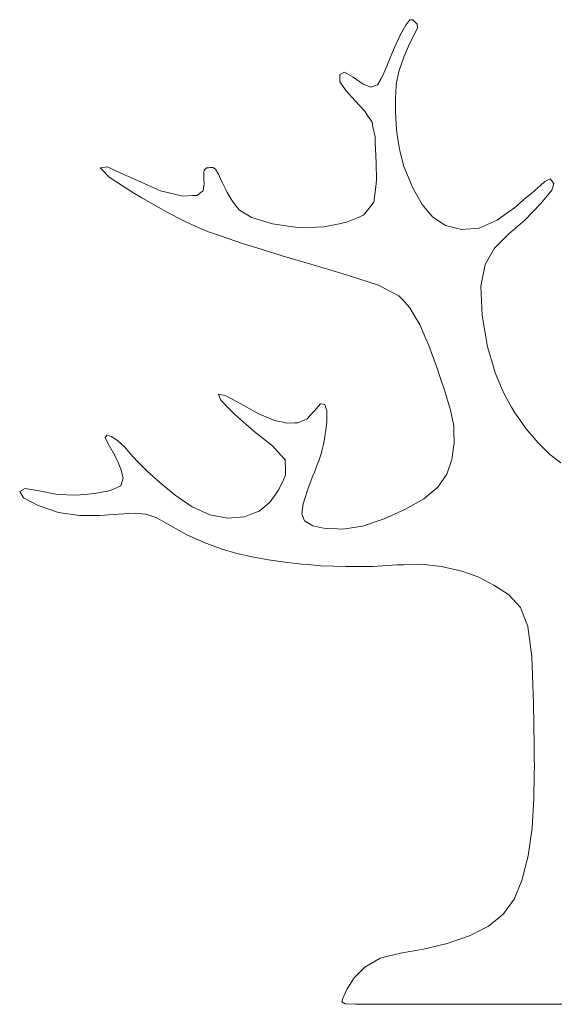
# Model space of a CAD drawing. Header units: millimetres. Extents: x -428 to -256, y 147 to 288.
# Tile 1 of 4: x -428 to -352, y 147 to 288. Entities that reach past the tile are written whole.
import ezdxf

# ---------------------------------------------------------------- set-up
doc = ezdxf.new("R2010")
doc.units = ezdxf.units.MM
doc.header["$MEASUREMENT"] = 0

msp = doc.modelspace()

# ---------------------------------------------------------------- linework, layer by layer
at = {"lineweight": 9}
for points in [[(-372.4014, 287.5076), (-372.4014, 287.5076), (-371.9844, 287.5266), (-371.9844, 287.5266)], [(-371.9844, 287.5266), (-371.9844, 287.5266), (-371.6674, 287.1936), (-371.6674, 287.1936)], [(-373.7354, 285.4036), (-373.7354, 285.4036), (-372.9934, 286.7625), (-372.9934, 286.7625)], [(-372.9934, 286.7625), (-372.9934, 286.7625), (-372.4014, 287.5076), (-372.4014, 287.5076)], [(-371.3224, 286.3766), (-371.3224, 286.3766), (-371.7424, 285.4486), (-371.7424, 285.4486)], [(-371.6674, 287.1936), (-371.6674, 287.1936), (-371.3724, 286.8845), (-371.3724, 286.8845)], [(-371.3724, 286.8845), (-371.3724, 286.8845), (-371.3224, 286.3766), (-371.3224, 286.3766)], [(-374.6033, 283.5426), (-374.6033, 283.5426), (-373.7354, 285.4036), (-373.7354, 285.4036)], [(-371.7424, 285.4486), (-371.7424, 285.4486), (-372.4534, 284.0516), (-372.4534, 284.0516)], [(-375.4813, 281.4906), (-375.4813, 281.4906), (-374.6033, 283.5426), (-374.6033, 283.5426)], [(-372.4534, 284.0516), (-372.4534, 284.0516), (-373.2774, 282.1405), (-373.2774, 282.1405)], [(-373.2774, 282.1405), (-373.2774, 282.1405), (-373.9864, 280.0886), (-373.9864, 280.0886)], [(-376.2544, 279.5566), (-376.2544, 279.5566), (-375.7244, 280.8826), (-375.7244, 280.8826)], [(-375.7244, 280.8826), (-375.7244, 280.8826), (-375.4813, 281.4906), (-375.4813, 281.4906)], [(-382.4404, 279.6826), (-382.4404, 279.6826), (-381.7624, 280.0346), (-381.7624, 280.0346)], [(-382.4113, 278.6506), (-382.4113, 278.6506), (-382.4404, 279.6826), (-382.4404, 279.6826)], [(-381.7624, 280.0346), (-381.7624, 280.0346), (-380.5094, 279.2956), (-380.5094, 279.2956)], [(-380.5094, 279.2956), (-380.5094, 279.2956), (-379.1044, 278.2906), (-379.1044, 278.2906)], [(-377.0444, 278.1916), (-377.0444, 278.1916), (-376.5034, 279.1276), (-376.5034, 279.1276)], [(-376.5034, 279.1276), (-376.5034, 279.1276), (-376.2544, 279.5566), (-376.2544, 279.5566)], [(-373.9864, 280.0886), (-373.9864, 280.0886), (-374.3484, 278.2726), (-374.3484, 278.2726)], [(-381.5484, 277.3516), (-381.5484, 277.3516), (-382.4113, 278.6506), (-382.4113, 278.6506)], [(-379.1044, 278.2906), (-379.1044, 278.2906), (-377.9714, 277.8466), (-377.9714, 277.8466)], [(-377.9714, 277.8466), (-377.9714, 277.8466), (-377.0444, 278.1916), (-377.0444, 278.1916)], [(-374.3484, 278.2726), (-374.3484, 278.2726), (-374.4354, 277.0016), (-374.4354, 277.0016)], [(-380.2414, 275.9216), (-380.2414, 275.9216), (-381.5484, 277.3516), (-381.5484, 277.3516)], [(-374.4753, 276.4176), (-374.4753, 276.4176), (-374.4774, 274.9326), (-374.4774, 274.9326)], [(-374.4354, 277.0016), (-374.4354, 277.0016), (-374.4753, 276.4176), (-374.4753, 276.4176)], [(-378.8824, 274.4936), (-378.8824, 274.4936), (-380.2414, 275.9216), (-380.2414, 275.9216)], [(-374.4774, 274.9326), (-374.4774, 274.9326), (-374.4783, 274.2516), (-374.4783, 274.2516)], [(-378.5474, 273.9766), (-378.5474, 273.9766), (-378.8824, 274.4936), (-378.8824, 274.4936)], [(-377.8174, 272.8496), (-377.8174, 272.8496), (-378.5474, 273.9766), (-378.5474, 273.9766)], [(-374.4783, 274.2516), (-374.4783, 274.2516), (-374.4274, 273.4926), (-374.4274, 273.4926)], [(-374.4274, 273.4926), (-374.4274, 273.4926), (-374.3164, 271.8376), (-374.3164, 271.8376)], [(-377.6844, 272.1956), (-377.6844, 272.1956), (-377.8174, 272.8496), (-377.8174, 272.8496)], [(-377.3944, 270.7686), (-377.3944, 270.7686), (-377.6844, 272.1956), (-377.6844, 272.1956)], [(-377.3604, 269.9206), (-377.3604, 269.9206), (-377.3944, 270.7686), (-377.3944, 270.7686)], [(-374.3164, 271.8376), (-374.3164, 271.8376), (-374.2014, 271.0226), (-374.2014, 271.0226)], [(-374.2014, 271.0226), (-374.2014, 271.0226), (-373.9504, 269.2416), (-373.9504, 269.2416)], [(-377.2863, 268.0736), (-377.2863, 268.0736), (-377.3604, 269.9206), (-377.3604, 269.9206)], [(-373.9504, 269.2416), (-373.9504, 269.2416), (-373.7304, 268.3786), (-373.7304, 268.3786)], [(-377.2484, 266.9786), (-377.2484, 266.9786), (-377.2863, 268.0736), (-377.2863, 268.0736)], [(-373.7304, 268.3786), (-373.7304, 268.3786), (-373.2494, 266.4956), (-373.2494, 266.4956)], [(-416.7364, 266.3426), (-416.7364, 266.3426), (-416.0604, 266.4166), (-416.0604, 266.4166)], [(-416.0604, 266.4166), (-416.0604, 266.4166), (-415.7474, 266.4516), (-415.7474, 266.4516)], [(-415.7474, 266.4516), (-415.7474, 266.4516), (-413.3823, 265.3796), (-413.3823, 265.3796)], [(-377.1664, 264.5916), (-377.1664, 264.5916), (-377.2484, 266.9786), (-377.2484, 266.9786)], [(-373.2494, 266.4956), (-373.2494, 266.4956), (-372.8834, 265.5935), (-372.8834, 265.5935)], [(-416.3264, 265.9086), (-416.3264, 265.9086), (-416.7364, 266.3426), (-416.7364, 266.3426)], [(-415.4434, 264.9745), (-415.4434, 264.9745), (-416.3264, 265.9086), (-416.3264, 265.9086)], [(-414.3704, 264.2765), (-414.3704, 264.2765), (-415.4434, 264.9745), (-415.4434, 264.9745)], [(-413.3823, 265.3796), (-413.3823, 265.3796), (-412.2904, 264.8846), (-412.2904, 264.8846)], [(-401.9054, 265.1336), (-401.9054, 265.1336), (-401.8914, 265.7226), (-401.8914, 265.7226)], [(-401.8904, 264.7936), (-401.8904, 264.7936), (-401.9054, 265.1336), (-401.9054, 265.1336)], [(-401.8914, 265.7226), (-401.8914, 265.7226), (-401.8844, 265.9916), (-401.8844, 265.9916)], [(-401.8844, 265.9916), (-401.8844, 265.9916), (-401.6404, 266.2076), (-401.6404, 266.2076)], [(-401.6404, 266.2076), (-401.6404, 266.2076), (-401.5294, 266.3056), (-401.5294, 266.3056)], [(-401.5294, 266.3056), (-401.5294, 266.3056), (-401.1964, 266.3336), (-401.1964, 266.3336)], [(-401.1964, 266.3336), (-401.1964, 266.3336), (-401.0434, 266.3456), (-401.0434, 266.3456)], [(-401.0434, 266.3456), (-401.0434, 266.3456), (-400.7624, 266.3686), (-400.7624, 266.3686)], [(-400.7624, 266.3686), (-400.7624, 266.3686), (-400.6334, 266.3796), (-400.6334, 266.3796)], [(-400.6334, 266.3796), (-400.6334, 266.3796), (-400.3594, 266.2096), (-400.3594, 266.2096)], [(-400.3594, 266.2096), (-400.3594, 266.2096), (-400.2344, 266.1326), (-400.2344, 266.1326)], [(-400.2344, 266.1326), (-400.2344, 266.1326), (-399.9234, 265.5796), (-399.9234, 265.5796)], [(-399.9234, 265.5796), (-399.9234, 265.5796), (-399.7824, 265.3286), (-399.7824, 265.3286)], [(-399.7824, 265.3286), (-399.7824, 265.3286), (-399.4054, 264.5206), (-399.4054, 264.5206)], [(-372.8834, 265.5935), (-372.8834, 265.5935), (-372.0844, 263.6316), (-372.0844, 263.6316)], [(-412.0544, 262.7676), (-412.0544, 262.7676), (-414.3704, 264.2765), (-414.3704, 264.2765)], [(-412.2904, 264.8846), (-412.2904, 264.8846), (-409.4224, 263.6156), (-409.4224, 263.6156)], [(-409.4224, 263.6156), (-409.4224, 263.6156), (-408.1044, 263.0325), (-408.1044, 263.0325)], [(-402.0084, 263.0506), (-402.0084, 263.0506), (-401.9044, 263.7356), (-401.9044, 263.7356)], [(-401.9044, 263.7356), (-401.9044, 263.7356), (-401.8574, 264.0486), (-401.8574, 264.0486)], [(-401.8574, 264.0486), (-401.8574, 264.0486), (-401.8904, 264.7936), (-401.8904, 264.7936)], [(-399.4054, 264.5206), (-399.4054, 264.5206), (-399.2344, 264.1526), (-399.2344, 264.1526)], [(-399.2344, 264.1526), (-399.2344, 264.1526), (-398.7614, 263.2166), (-398.7614, 263.2166)], [(-377.5774, 261.3866), (-377.5774, 261.3866), (-377.2953, 263.5836), (-377.2953, 263.5836)], [(-377.2953, 263.5836), (-377.2953, 263.5836), (-377.1664, 264.5916), (-377.1664, 264.5916)], [(-372.0844, 263.6316), (-372.0844, 263.6316), (-371.6324, 262.8256), (-371.6324, 262.8256)], [(-354.9534, 262.7136), (-354.9534, 262.7136), (-353.6663, 263.8306), (-353.6663, 263.8306)], [(-353.6663, 263.8306), (-353.6663, 263.8306), (-353.0754, 264.3435), (-353.0754, 264.3435)], [(-353.0754, 264.3435), (-353.0754, 264.3435), (-352.3203, 264.7336), (-352.3203, 264.7336)], [(-352.3203, 264.7336), (-352.3203, 264.7336), (-352.0854, 264.4536), (-352.0854, 264.4536)], [(-352.0854, 264.4536), (-352.0854, 264.4536), (-351.8654, 264.1926), (-351.8654, 264.1926)], [(-351.7644, 264.0726), (-351.7644, 264.0726), (-351.9664, 263.4236), (-351.9664, 263.4236)], [(-351.8654, 264.1926), (-351.8654, 264.1926), (-351.7644, 264.0726), (-351.7644, 264.0726)], [(-410.7804, 262.0336), (-410.7804, 262.0336), (-412.0544, 262.7676), (-412.0544, 262.7676)], [(-408.1044, 263.0325), (-408.1044, 263.0325), (-405.9254, 262.5216), (-405.9254, 262.5216)], [(-405.9254, 262.5216), (-405.9254, 262.5216), (-404.9284, 262.2876), (-404.9284, 262.2876)], [(-404.9284, 262.2876), (-404.9284, 262.2876), (-403.5104, 262.3525), (-403.5104, 262.3525)], [(-403.5104, 262.3525), (-403.5104, 262.3525), (-402.8624, 262.3826), (-402.8624, 262.3826)], [(-402.8624, 262.3826), (-402.8624, 262.3826), (-402.2754, 262.8416), (-402.2754, 262.8416)], [(-402.2754, 262.8416), (-402.2754, 262.8416), (-402.0084, 263.0506), (-402.0084, 263.0506)], [(-398.7614, 263.2166), (-398.7614, 263.2166), (-398.5464, 262.7906), (-398.5464, 262.7906)], [(-398.5464, 262.7906), (-398.5464, 262.7906), (-397.9824, 261.8516), (-397.9824, 261.8516)], [(-371.6324, 262.8256), (-371.6324, 262.8256), (-370.6474, 261.0756), (-370.6474, 261.0756)], [(-355.7284, 262.0546), (-355.7284, 262.0546), (-354.9534, 262.7136), (-354.9534, 262.7136)], [(-352.0594, 263.1246), (-352.0594, 263.1246), (-353.1644, 261.7696), (-353.1644, 261.7696)], [(-351.9664, 263.4236), (-351.9664, 263.4236), (-352.0594, 263.1246), (-352.0594, 263.1246)], [(-408.0174, 260.4406), (-408.0174, 260.4406), (-410.7804, 262.0336), (-410.7804, 262.0336)], [(-397.9824, 261.8516), (-397.9824, 261.8516), (-397.7264, 261.4256), (-397.7264, 261.4256)], [(-397.7264, 261.4256), (-397.7264, 261.4256), (-397.0744, 260.6106), (-397.0744, 260.6106)], [(-379.0634, 259.5265), (-379.0634, 259.5265), (-378.0444, 260.8026), (-378.0444, 260.8026)], [(-378.0444, 260.8026), (-378.0444, 260.8026), (-377.5774, 261.3866), (-377.5774, 261.3866)], [(-370.6474, 261.0756), (-370.6474, 261.0756), (-370.1704, 260.5026), (-370.1704, 260.5026)], [(-357.4164, 260.6186), (-357.4164, 260.6186), (-355.7284, 262.0546), (-355.7284, 262.0546)], [(-353.6724, 261.1466), (-353.6724, 261.1466), (-355.9584, 258.8146), (-355.9584, 258.8146)], [(-353.1644, 261.7696), (-353.1644, 261.7696), (-353.6724, 261.1466), (-353.6724, 261.1466)], [(-406.9994, 259.8976), (-406.9994, 259.8976), (-408.0174, 260.4406), (-408.0174, 260.4406)], [(-404.7794, 258.7125), (-404.7794, 258.7125), (-406.9994, 259.8976), (-406.9994, 259.8976)], [(-397.0744, 260.6106), (-397.0744, 260.6106), (-396.7784, 260.2406), (-396.7784, 260.2406)], [(-396.7784, 260.2406), (-396.7784, 260.2406), (-395.6204, 259.5286), (-395.6204, 259.5286)], [(-395.6204, 259.5286), (-395.6204, 259.5286), (-395.0964, 259.2066), (-395.0964, 259.2066)], [(-379.8244, 259.2125), (-379.8244, 259.2125), (-379.0634, 259.5265), (-379.0634, 259.5265)], [(-370.1704, 260.5026), (-370.1704, 260.5026), (-369.1304, 259.2546), (-369.1304, 259.2546)], [(-359.9234, 258.8286), (-359.9234, 258.8286), (-358.2054, 260.0546), (-358.2054, 260.0546)], [(-358.2054, 260.0546), (-358.2054, 260.0546), (-357.4164, 260.6186), (-357.4164, 260.6186)], [(-403.6634, 258.2326), (-403.6634, 258.2326), (-404.7794, 258.7125), (-404.7794, 258.7125)], [(-401.2224, 257.1816), (-401.2224, 257.1816), (-403.6634, 258.2326), (-403.6634, 258.2326)], [(-395.0964, 259.2066), (-395.0964, 259.2066), (-393.0124, 258.5776), (-393.0124, 258.5776)], [(-393.0124, 258.5776), (-393.0124, 258.5776), (-392.0714, 258.2936), (-392.0714, 258.2936)], [(-392.0714, 258.2936), (-392.0714, 258.2936), (-389.5333, 257.9306), (-389.5333, 257.9306)], [(-389.5333, 257.9306), (-389.5333, 257.9306), (-388.3874, 257.7666), (-388.3874, 257.7666)], [(-384.7304, 257.8896), (-384.7304, 257.8896), (-382.5044, 258.3256), (-382.5044, 258.3256)], [(-382.5044, 258.3256), (-382.5044, 258.3256), (-381.4914, 258.5236), (-381.4914, 258.5236)], [(-381.4914, 258.5236), (-381.4914, 258.5236), (-379.8244, 259.2125), (-379.8244, 259.2125)], [(-369.1304, 259.2546), (-369.1304, 259.2546), (-367.8914, 258.4546), (-367.8914, 258.4546)], [(-367.8914, 258.4546), (-367.8914, 258.4546), (-367.3224, 258.0875), (-367.3224, 258.0875)], [(-367.3224, 258.0875), (-367.3224, 258.0875), (-365.7394, 257.6826), (-365.7394, 257.6826)], [(-362.4604, 257.6776), (-362.4604, 257.6776), (-359.9234, 258.8286), (-359.9234, 258.8286)], [(-355.9584, 258.8146), (-355.9584, 258.8146), (-358.2754, 256.8066), (-358.2754, 256.8066)], [(-399.6614, 256.6386), (-399.6614, 256.6386), (-401.2224, 257.1816), (-401.2224, 257.1816)], [(-396.2324, 255.4446), (-396.2324, 255.4446), (-399.6614, 256.6386), (-399.6614, 256.6386)], [(-388.3874, 257.7666), (-388.3874, 257.7666), (-385.8704, 257.8516), (-385.8704, 257.8516)], [(-385.8704, 257.8516), (-385.8704, 257.8516), (-384.7304, 257.8896), (-384.7304, 257.8896)], [(-365.7394, 257.6826), (-365.7394, 257.6826), (-365.0134, 257.4966), (-365.0134, 257.4966)], [(-365.0134, 257.4966), (-365.0134, 257.4966), (-362.4604, 257.6776), (-362.4604, 257.6776)], [(-358.2754, 256.8066), (-358.2754, 256.8066), (-360.2804, 254.7996), (-360.2804, 254.7996)], [(-394.3144, 254.8486), (-394.3144, 254.8486), (-396.2324, 255.4446), (-396.2324, 255.4446)], [(-390.0864, 253.5355), (-390.0864, 253.5355), (-394.3144, 254.8486), (-394.3144, 254.8486)], [(-360.2804, 254.7996), (-360.2804, 254.7996), (-361.6294, 252.4726), (-361.6294, 252.4726)], [(-387.8954, 252.8986), (-387.8954, 252.8986), (-390.0864, 253.5355), (-390.0864, 253.5355)], [(-383.0614, 251.4926), (-383.0614, 251.4926), (-387.8954, 252.8986), (-387.8954, 252.8986)], [(-361.6294, 252.4726), (-361.6294, 252.4726), (-362.2484, 249.4036), (-362.2484, 249.4036)], [(-381.1814, 250.8906), (-381.1814, 250.8906), (-383.0614, 251.4926), (-383.0614, 251.4926)], [(-377.0554, 249.5676), (-377.0554, 249.5676), (-381.1814, 250.8906), (-381.1814, 250.8906)], [(-376.0854, 249.0796), (-376.0854, 249.0796), (-377.0554, 249.5676), (-377.0554, 249.5676)], [(-373.9664, 248.0136), (-373.9664, 248.0136), (-376.0854, 249.0796), (-376.0854, 249.0796)], [(-362.2484, 249.4036), (-362.2484, 249.4036), (-362.0644, 245.1716), (-362.0644, 245.1716)], [(-373.4764, 247.4736), (-373.4764, 247.4736), (-373.9664, 248.0136), (-373.9664, 248.0136)], [(-372.4084, 246.2986), (-372.4084, 246.2986), (-373.4764, 247.4736), (-373.4764, 247.4736)], [(-371.4384, 244.6496), (-371.4384, 244.6496), (-372.4084, 246.2986), (-372.4084, 246.2986)], [(-370.9944, 243.8906), (-370.9944, 243.8906), (-371.4384, 244.6496), (-371.4384, 244.6496)], [(-370.0944, 241.8496), (-370.0944, 241.8496), (-370.9944, 243.8906), (-370.9944, 243.8906)], [(-362.0644, 245.1716), (-362.0644, 245.1716), (-361.5424, 242.1176), (-361.5424, 242.1176)], [(-369.6814, 240.9126), (-369.6814, 240.9126), (-370.0944, 241.8496), (-370.0944, 241.8496)], [(-361.5424, 242.1176), (-361.5424, 242.1176), (-361.3023, 240.7156), (-361.3023, 240.7156)], [(-369.2884, 239.8366), (-369.2884, 239.8366), (-369.6814, 240.9126), (-369.6814, 240.9126)], [(-368.4294, 237.4826), (-368.4294, 237.4826), (-369.2884, 239.8366), (-369.2884, 239.8366)], [(-361.3023, 240.7156), (-361.3023, 240.7156), (-360.5394, 238.1516), (-360.5394, 238.1516)], [(-368.0914, 236.4525), (-368.0914, 236.4525), (-368.4294, 237.4826), (-368.4294, 237.4826)], [(-360.5394, 238.1516), (-360.5394, 238.1516), (-360.1894, 236.9746), (-360.1894, 236.9746)], [(-360.1894, 236.9746), (-360.1894, 236.9746), (-359.2644, 234.8346), (-359.2644, 234.8346)], [(-367.3544, 234.1986), (-367.3544, 234.1986), (-368.0914, 236.4525), (-368.0914, 236.4525)], [(-367.1084, 233.3976), (-367.1084, 233.3976), (-367.3544, 234.1986), (-367.3544, 234.1986)], [(-359.2644, 234.8346), (-359.2644, 234.8346), (-358.8394, 233.8516), (-358.8394, 233.8516)], [(-399.5824, 233.3116), (-399.5824, 233.3116), (-399.8244, 233.8996), (-399.8244, 233.8996)], [(-399.8244, 233.8996), (-399.8244, 233.8996), (-399.1054, 233.7566), (-399.1054, 233.7566)], [(-399.4744, 233.0436), (-399.4744, 233.0436), (-399.5824, 233.3116), (-399.5824, 233.3116)], [(-398.1284, 231.6766), (-398.1284, 231.6766), (-399.4744, 233.0436), (-399.4744, 233.0436)], [(-399.1054, 233.7566), (-399.1054, 233.7566), (-398.7714, 233.6896), (-398.7714, 233.6896)], [(-398.7714, 233.6896), (-398.7714, 233.6896), (-397.2364, 232.8646), (-397.2364, 232.8646)], [(-397.2364, 232.8646), (-397.2364, 232.8646), (-396.5254, 232.4836), (-396.5254, 232.4836)], [(-366.5724, 231.6556), (-366.5724, 231.6556), (-367.1084, 233.3976), (-367.1084, 233.3976)], [(-358.8394, 233.8516), (-358.8394, 233.8516), (-357.8314, 232.0706), (-357.8314, 232.0706)], [(-397.5124, 231.0506), (-397.5124, 231.0506), (-398.1284, 231.6766), (-398.1284, 231.6766)], [(-396.5254, 232.4836), (-396.5254, 232.4836), (-394.7434, 231.5046), (-394.7434, 231.5046)], [(-394.7434, 231.5046), (-394.7434, 231.5046), (-393.9194, 231.0526), (-393.9194, 231.0526)], [(-387.1164, 230.3786), (-387.1164, 230.3786), (-386.3814, 231.1826), (-386.3814, 231.1826)], [(-386.3814, 231.1826), (-386.3814, 231.1826), (-386.0484, 231.5546), (-386.0484, 231.5546)], [(-386.0484, 231.5546), (-386.0484, 231.5546), (-385.4753, 232.2166), (-385.4753, 232.2166)], [(-385.4753, 232.2166), (-385.4753, 232.2166), (-385.2154, 232.5226), (-385.2154, 232.5226)], [(-385.2154, 232.5226), (-385.2154, 232.5226), (-384.7934, 232.4836), (-384.7934, 232.4836)], [(-384.7934, 232.4836), (-384.7934, 232.4836), (-384.6003, 232.4666), (-384.6003, 232.4666)], [(-384.6003, 232.4666), (-384.6003, 232.4666), (-384.3754, 231.8466), (-384.3754, 231.8466)], [(-384.3754, 231.8466), (-384.3754, 231.8466), (-384.2714, 231.5616), (-384.2714, 231.5616)], [(-384.2714, 231.5616), (-384.2714, 231.5616), (-384.2914, 230.4796), (-384.2914, 230.4796)], [(-366.4314, 230.9426), (-366.4314, 230.9426), (-366.5724, 231.6556), (-366.5724, 231.6556)], [(-357.8314, 232.0706), (-357.8314, 232.0706), (-357.3694, 231.2526), (-357.3694, 231.2526)], [(-357.3694, 231.2526), (-357.3694, 231.2526), (-356.2784, 229.7205), (-356.2784, 229.7205)], [(-396.6484, 230.2936), (-396.6484, 230.2936), (-397.5124, 231.0506), (-397.5124, 231.0506)], [(-394.7644, 228.6406), (-394.7644, 228.6406), (-396.6484, 230.2936), (-396.6484, 230.2936)], [(-393.9194, 231.0526), (-393.9194, 231.0526), (-392.4564, 230.4446), (-392.4564, 230.4446)], [(-392.4564, 230.4446), (-392.4564, 230.4446), (-391.7854, 230.1656), (-391.7854, 230.1656)], [(-391.7854, 230.1656), (-391.7854, 230.1656), (-390.5594, 229.8935), (-390.5594, 229.8935)], [(-390.5594, 229.8935), (-390.5594, 229.8935), (-389.9994, 229.7696), (-389.9994, 229.7696)], [(-389.9994, 229.7696), (-389.9994, 229.7696), (-388.9264, 229.7976), (-388.9264, 229.7976)], [(-388.9264, 229.7976), (-388.9264, 229.7976), (-388.4384, 229.8126), (-388.4384, 229.8126)], [(-388.4384, 229.8126), (-388.4384, 229.8126), (-387.5284, 230.1986), (-387.5284, 230.1986)], [(-387.5284, 230.1986), (-387.5284, 230.1986), (-387.1164, 230.3786), (-387.1164, 230.3786)], [(-384.2984, 229.9826), (-384.2984, 229.9826), (-384.4484, 228.7736), (-384.4484, 228.7736)], [(-384.2914, 230.4796), (-384.2914, 230.4796), (-384.2984, 229.9826), (-384.2984, 229.9826)], [(-366.1244, 229.3956), (-366.1244, 229.3956), (-366.4314, 230.9426), (-366.4314, 230.9426)], [(-392.9104, 227.1956), (-392.9104, 227.1956), (-394.7644, 228.6406), (-394.7644, 228.6406)], [(-384.4484, 228.7736), (-384.4484, 228.7736), (-384.5154, 228.2186), (-384.5154, 228.2186)], [(-366.1024, 228.6286), (-366.1024, 228.6286), (-366.1244, 229.3956), (-366.1244, 229.3956)], [(-366.0534, 226.9606), (-366.0534, 226.9606), (-366.1024, 228.6286), (-366.1024, 228.6286)], [(-356.2784, 229.7205), (-356.2784, 229.7205), (-355.7774, 229.0176), (-355.7774, 229.0176)], [(-355.7774, 229.0176), (-355.7774, 229.0176), (-354.6034, 227.6266), (-354.6034, 227.6266)], [(-416.0434, 227.7266), (-416.0434, 227.7266), (-415.8184, 228.0606), (-415.8184, 228.0606)], [(-415.5954, 226.8016), (-415.5954, 226.8016), (-416.0434, 227.7266), (-416.0434, 227.7266)], [(-415.8184, 228.0606), (-415.8184, 228.0606), (-415.1434, 227.8796), (-415.1434, 227.8796)], [(-415.1434, 227.8796), (-415.1434, 227.8796), (-414.2454, 227.2596), (-414.2454, 227.2596)], [(-414.2454, 227.2596), (-414.2454, 227.2596), (-413.2884, 226.3856), (-413.2884, 226.3856)], [(-392.0584, 226.5316), (-392.0584, 226.5316), (-392.9104, 227.1956), (-392.9104, 227.1956)], [(-384.6844, 227.2186), (-384.6844, 227.2186), (-384.7614, 226.7596), (-384.7614, 226.7596)], [(-384.5154, 228.2186), (-384.5154, 228.2186), (-384.6844, 227.2186), (-384.6844, 227.2186)], [(-366.3754, 224.5776), (-366.3754, 224.5776), (-366.0534, 226.9606), (-366.0534, 226.9606)], [(-354.6034, 227.6266), (-354.6034, 227.6266), (-354.0644, 226.9886), (-354.0644, 226.9886)], [(-354.0644, 226.9886), (-354.0644, 226.9886), (-352.8924, 225.8316), (-352.8924, 225.8316)], [(-414.8694, 225.5866), (-414.8694, 225.5866), (-415.5954, 226.8016), (-415.5954, 226.8016)], [(-414.2644, 224.3836), (-414.2644, 224.3836), (-414.8694, 225.5866), (-414.8694, 225.5866)], [(-413.2884, 226.3856), (-413.2884, 226.3856), (-412.4394, 225.4415), (-412.4394, 225.4415)], [(-390.8224, 225.1406), (-390.8224, 225.1406), (-392.0584, 226.5316), (-392.0584, 226.5316)], [(-384.9964, 225.8276), (-384.9964, 225.8276), (-385.1063, 225.4006), (-385.1063, 225.4006)], [(-384.7614, 226.7596), (-384.7614, 226.7596), (-384.9964, 225.8276), (-384.9964, 225.8276)], [(-352.8924, 225.8316), (-352.8924, 225.8316), (-352.3544, 225.2996), (-352.3544, 225.2996)], [(-413.7934, 223.1666), (-413.7934, 223.1666), (-414.2644, 224.3836), (-414.2644, 224.3836)], [(-412.4394, 225.4415), (-412.4394, 225.4415), (-411.4374, 224.3226), (-411.4374, 224.3226)], [(-411.4374, 224.3226), (-411.4374, 224.3226), (-410.0244, 222.9216), (-410.0244, 222.9216)], [(-390.2554, 224.5016), (-390.2554, 224.5016), (-390.8224, 225.1406), (-390.8224, 225.1406)], [(-390.2283, 223.0126), (-390.2283, 223.0126), (-390.2554, 224.5016), (-390.2554, 224.5016)], [(-385.4584, 224.3956), (-385.4584, 224.3956), (-385.6214, 223.9356), (-385.6214, 223.9356)], [(-385.1063, 225.4006), (-385.1063, 225.4006), (-385.4584, 224.3956), (-385.4584, 224.3956)], [(-367.1044, 222.4736), (-367.1044, 222.4736), (-366.3754, 224.5776), (-366.3754, 224.5776)], [(-352.3544, 225.2996), (-352.3544, 225.2996), (-350.7764, 224.0846), (-350.7764, 224.0846)], [(-413.4714, 221.9096), (-413.4714, 221.9096), (-413.7934, 223.1666), (-413.7934, 223.1666)], [(-410.0244, 222.9216), (-410.0244, 222.9216), (-408.2124, 221.2816), (-408.2124, 221.2816)], [(-390.2164, 222.3296), (-390.2164, 222.3296), (-390.2283, 223.0126), (-390.2283, 223.0126)], [(-386.0694, 222.7746), (-386.0694, 222.7746), (-386.2774, 222.2426), (-386.2774, 222.2426)], [(-385.6214, 223.9356), (-385.6214, 223.9356), (-386.0694, 222.7746), (-386.0694, 222.7746)], [(-413.7954, 220.8236), (-413.7954, 220.8236), (-413.4714, 221.9096), (-413.4714, 221.9096)], [(-408.2124, 221.2816), (-408.2124, 221.2816), (-406.0094, 219.4456), (-406.0094, 219.4456)], [(-391.1834, 220.2526), (-391.1834, 220.2526), (-390.5214, 221.6766), (-390.5214, 221.6766)], [(-390.5214, 221.6766), (-390.5214, 221.6766), (-390.2164, 222.3296), (-390.2164, 222.3296)], [(-386.2774, 222.2426), (-386.2774, 222.2426), (-386.8004, 220.8416), (-386.8004, 220.8416)], [(-368.4004, 220.6136), (-368.4004, 220.6136), (-367.1044, 222.4736), (-367.1044, 222.4736)], [(-428.2794, 220.0046), (-428.2794, 220.0046), (-427.4764, 220.4156), (-427.4764, 220.4156)], [(-427.7264, 219.0996), (-427.7264, 219.0996), (-428.2794, 220.0046), (-428.2794, 220.0046)], [(-427.4764, 220.4156), (-427.4764, 220.4156), (-425.5054, 220.0655), (-425.5054, 220.0655)], [(-425.5054, 220.0655), (-425.5054, 220.0655), (-422.8834, 219.5526), (-422.8834, 219.5526)], [(-417.4974, 219.7006), (-417.4974, 219.7006), (-415.2624, 220.1196), (-415.2624, 220.1196)], [(-415.2624, 220.1196), (-415.2624, 220.1196), (-413.7954, 220.8236), (-413.7954, 220.8236)], [(-391.5654, 219.7046), (-391.5654, 219.7046), (-391.1834, 220.2526), (-391.1834, 220.2526)], [(-387.0404, 220.1985), (-387.0404, 220.1985), (-387.6604, 218.2386), (-387.6604, 218.2386)], [(-386.8004, 220.8416), (-386.8004, 220.8416), (-387.0404, 220.1985), (-387.0404, 220.1985)], [(-370.4224, 218.9636), (-370.4224, 218.9636), (-368.4004, 220.6136), (-368.4004, 220.6136)], [(-425.6284, 217.9636), (-425.6284, 217.9636), (-427.7264, 219.0996), (-427.7264, 219.0996)], [(-422.8834, 219.5526), (-422.8834, 219.5526), (-420.1254, 219.4716), (-420.1254, 219.4716)], [(-420.1254, 219.4716), (-420.1254, 219.4716), (-417.4974, 219.7006), (-417.4974, 219.7006)], [(-406.0094, 219.4456), (-406.0094, 219.4456), (-403.5694, 217.7836), (-403.5694, 217.7836)], [(-392.8984, 218.0936), (-392.8984, 218.0936), (-392.3964, 218.5096), (-392.3964, 218.5096)], [(-392.3964, 218.5096), (-392.3964, 218.5096), (-391.5654, 219.7046), (-391.5654, 219.7046)], [(-373.0264, 217.4635), (-373.0264, 217.4635), (-370.4224, 218.9636), (-370.4224, 218.9636)], [(-422.7174, 216.9906), (-422.7174, 216.9906), (-425.6284, 217.9636), (-425.6284, 217.9636)], [(-403.5694, 217.7836), (-403.5694, 217.7836), (-401.0434, 216.6666), (-401.0434, 216.6666)], [(-394.6564, 216.9336), (-394.6564, 216.9336), (-393.9914, 217.1886), (-393.9914, 217.1886)], [(-393.9914, 217.1886), (-393.9914, 217.1886), (-392.8984, 218.0936), (-392.8984, 218.0936)], [(-393.9914, 217.1886), (-393.9914, 217.1886), (-393.9914, 217.1886), (-393.9914, 217.1886)], [(-387.6604, 218.2386), (-387.6604, 218.2386), (-387.8824, 216.7956), (-387.8824, 216.7956)], [(-376.0634, 216.0556), (-376.0634, 216.0556), (-373.0264, 217.4635), (-373.0264, 217.4635)], [(-373.0264, 217.4635), (-373.0264, 217.4635), (-373.0264, 217.4635), (-373.0264, 217.4635)], [(-419.7244, 216.5756), (-419.7244, 216.5756), (-422.7174, 216.9906), (-422.7174, 216.9906)], [(-416.8124, 216.5496), (-416.8124, 216.5496), (-419.7244, 216.5756), (-419.7244, 216.5756)], [(-414.1473, 216.7416), (-414.1473, 216.7416), (-416.8124, 216.5496), (-416.8124, 216.5496)], [(-411.8924, 216.8976), (-411.8924, 216.8976), (-414.1473, 216.7416), (-414.1473, 216.7416)], [(-414.1473, 216.7416), (-414.1473, 216.7416), (-414.1473, 216.7416), (-414.1473, 216.7416)], [(-410.2124, 216.7636), (-410.2124, 216.7636), (-411.8924, 216.8976), (-411.8924, 216.8976)], [(-411.8924, 216.8976), (-411.8924, 216.8976), (-411.8924, 216.8976), (-411.8924, 216.8976)], [(-408.6184, 216.2066), (-408.6184, 216.2066), (-410.2124, 216.7636), (-410.2124, 216.7636)], [(-406.6224, 215.0976), (-406.6224, 215.0976), (-408.6184, 216.2066), (-408.6184, 216.2066)], [(-401.0434, 216.6666), (-401.0434, 216.6666), (-398.5234, 216.1716), (-398.5234, 216.1716)], [(-398.5234, 216.1716), (-398.5234, 216.1716), (-396.1034, 216.3776), (-396.1034, 216.3776)], [(-396.1034, 216.3776), (-396.1034, 216.3776), (-394.6564, 216.9336), (-394.6564, 216.9336)], [(-396.1034, 216.3776), (-396.1034, 216.3776), (-396.1034, 216.3776), (-396.1034, 216.3776)], [(-394.6564, 216.9336), (-394.6564, 216.9336), (-394.6564, 216.9336), (-394.6564, 216.9336)], [(-387.8824, 216.7956), (-387.8824, 216.7956), (-387.4954, 215.7726), (-387.4954, 215.7726)], [(-387.4954, 215.7726), (-387.4954, 215.7726), (-386.2893, 215.0716), (-386.2893, 215.0716)], [(-379.1744, 215.0146), (-379.1744, 215.0146), (-376.0634, 216.0556), (-376.0634, 216.0556)], [(-376.0634, 216.0556), (-376.0634, 216.0556), (-376.0634, 216.0556), (-376.0634, 216.0556)], [(-404.3354, 213.7997), (-404.3354, 213.7997), (-406.6224, 215.0976), (-406.6224, 215.0976)], [(-386.2893, 215.0716), (-386.2893, 215.0716), (-384.9994, 214.8076), (-384.9994, 214.8076)], [(-384.9994, 214.8076), (-384.9994, 214.8076), (-384.4074, 214.6866), (-384.4074, 214.6866)], [(-384.4074, 214.6866), (-384.4074, 214.6866), (-382.7544, 214.6366), (-382.7544, 214.6366)], [(-382.7544, 214.6366), (-382.7544, 214.6366), (-381.9954, 214.6136), (-381.9954, 214.6136)], [(-381.9954, 214.6136), (-381.9954, 214.6136), (-379.1744, 215.0146), (-379.1744, 215.0146)], [(-379.1744, 215.0146), (-379.1744, 215.0146), (-379.1744, 215.0146), (-379.1744, 215.0146)], [(-401.8704, 212.6756), (-401.8704, 212.6756), (-404.3354, 213.7997), (-404.3354, 213.7997)], [(-399.4244, 211.7686), (-399.4244, 211.7686), (-401.8704, 212.6756), (-401.8704, 212.6756)], [(-397.1954, 211.1216), (-397.1954, 211.1216), (-399.4244, 211.7686), (-399.4244, 211.7686)], [(-395.0054, 210.6386), (-395.0054, 210.6386), (-397.1954, 211.1216), (-397.1954, 211.1216)], [(-392.6703, 210.2246), (-392.6703, 210.2246), (-395.0054, 210.6386), (-395.0054, 210.6386)], [(-390.2774, 209.8746), (-390.2774, 209.8746), (-392.6703, 210.2246), (-392.6703, 210.2246)], [(-387.9074, 209.5866), (-387.9074, 209.5866), (-390.2774, 209.8746), (-390.2774, 209.8746)], [(-387.0354, 209.5186), (-387.0354, 209.5186), (-387.9074, 209.5866), (-387.9074, 209.5866)], [(-385.1354, 209.3716), (-385.1354, 209.3716), (-387.0354, 209.5186), (-387.0354, 209.5186)], [(-381.5333, 209.2446), (-381.5333, 209.2446), (-385.1354, 209.3716), (-385.1354, 209.3716)], [(-377.6964, 209.2616), (-377.6964, 209.2616), (-381.5333, 209.2446), (-381.5333, 209.2446)], [(-374.2223, 209.4776), (-374.2223, 209.4776), (-377.6964, 209.2616), (-377.6964, 209.2616)], [(-377.6964, 209.2616), (-377.6964, 209.2616), (-377.6964, 209.2616), (-377.6964, 209.2616)], [(-373.2034, 209.5096), (-373.2034, 209.5096), (-374.2223, 209.4776), (-374.2223, 209.4776)], [(-374.2223, 209.4776), (-374.2223, 209.4776), (-374.2223, 209.4776), (-374.2223, 209.4776)], [(-370.9824, 209.5806), (-370.9824, 209.5806), (-373.2034, 209.5096), (-373.2034, 209.5096)], [(-373.2034, 209.5096), (-373.2034, 209.5096), (-373.2034, 209.5096), (-373.2034, 209.5096)], [(-369.9974, 209.4796), (-369.9974, 209.4796), (-370.9824, 209.5806), (-370.9824, 209.5806)], [(-370.9824, 209.5806), (-370.9824, 209.5806), (-370.9824, 209.5806), (-370.9824, 209.5806)], [(-367.8504, 209.2586), (-367.8504, 209.2586), (-369.9974, 209.4796), (-369.9974, 209.4796)], [(-364.9844, 208.6066), (-364.9844, 208.6066), (-367.8504, 209.2586), (-367.8504, 209.2586)], [(-362.5434, 207.7216), (-362.5434, 207.7216), (-364.9844, 208.6066), (-364.9844, 208.6066)], [(-360.3644, 206.6046), (-360.3644, 206.6046), (-362.5434, 207.7216), (-362.5434, 207.7216)], [(-358.2844, 205.2606), (-358.2844, 205.2606), (-360.3644, 206.6046), (-360.3644, 206.6046)], [(-356.5784, 203.3876), (-356.5784, 203.3876), (-358.2844, 205.2606), (-358.2844, 205.2606)], [(-355.5174, 200.6876), (-355.5174, 200.6876), (-356.5784, 203.3876), (-356.5784, 203.3876)], [(-354.9404, 196.3706), (-354.9404, 196.3706), (-355.5174, 200.6876), (-355.5174, 200.6876)], [(-354.6854, 189.6496), (-354.6854, 189.6496), (-354.9404, 196.3706), (-354.9404, 196.3706)], [(-354.6124, 183.6276), (-354.6124, 183.6276), (-354.6854, 189.6496), (-354.6854, 189.6496)], [(-354.5824, 181.4096), (-354.5824, 181.4096), (-354.6124, 183.6276), (-354.6124, 183.6276)], [(-354.5954, 179.3936), (-354.5954, 179.3936), (-354.5764, 180.7386), (-354.5764, 180.7386)], [(-354.5804, 181.3066), (-354.5804, 181.3066), (-354.5824, 181.4096), (-354.5824, 181.4096)], [(-354.5764, 181.0836), (-354.5764, 181.0836), (-354.5804, 181.3066), (-354.5804, 181.3066)], [(-354.5764, 181.0836), (-354.5764, 181.0836), (-354.5764, 181.0836), (-354.5764, 181.0836)], [(-354.5764, 180.7386), (-354.5764, 180.7386), (-354.5764, 181.0836), (-354.5764, 181.0836)], [(-354.5764, 180.7386), (-354.5764, 180.7386), (-354.5764, 180.7386), (-354.5764, 180.7386)], [(-354.6474, 176.0676), (-354.6474, 176.0676), (-354.5954, 179.3936), (-354.5954, 179.3936)], [(-354.5954, 179.3936), (-354.5954, 179.3936), (-354.5954, 179.3936), (-354.5954, 179.3936)], [(-354.8914, 171.8476), (-354.8914, 171.8476), (-354.6474, 176.0676), (-354.6474, 176.0676)], [(-354.6474, 176.0676), (-354.6474, 176.0676), (-354.6474, 176.0676), (-354.6474, 176.0676)], [(-355.4844, 167.8216), (-355.4844, 167.8216), (-354.8914, 171.8476), (-354.8914, 171.8476)], [(-354.8914, 171.8476), (-354.8914, 171.8476), (-354.8914, 171.8476), (-354.8914, 171.8476)], [(-356.3644, 164.3086), (-356.3644, 164.3086), (-355.4844, 167.8216), (-355.4844, 167.8216)], [(-355.4844, 167.8216), (-355.4844, 167.8216), (-355.4844, 167.8216), (-355.4844, 167.8216)], [(-357.4654, 161.6246), (-357.4654, 161.6246), (-356.3644, 164.3086), (-356.3644, 164.3086)], [(-356.3644, 164.3086), (-356.3644, 164.3086), (-356.3644, 164.3086), (-356.3644, 164.3086)], [(-358.9954, 159.5316), (-358.9954, 159.5316), (-357.4654, 161.6246), (-357.4654, 161.6246)], [(-357.4654, 161.6246), (-357.4654, 161.6246), (-357.4654, 161.6246), (-357.4654, 161.6246)], [(-359.6773, 158.9836), (-359.6773, 158.9836), (-358.9954, 159.5316), (-358.9954, 159.5316)], [(-358.9954, 159.5316), (-358.9954, 159.5316), (-358.9954, 159.5316), (-358.9954, 159.5316)], [(-361.1644, 157.7906), (-361.1644, 157.7906), (-359.6773, 158.9836), (-359.6773, 158.9836)], [(-359.6773, 158.9836), (-359.6773, 158.9836), (-359.6773, 158.9836), (-359.6773, 158.9836)], [(-363.8804, 156.3846), (-363.8804, 156.3846), (-362.0184, 157.3486), (-362.0184, 157.3486)], [(-362.0184, 157.3486), (-362.0184, 157.3486), (-361.1644, 157.7906), (-361.1644, 157.7906)], [(-362.0184, 157.3486), (-362.0184, 157.3486), (-362.0184, 157.3486), (-362.0184, 157.3486)], [(-361.1644, 157.7906), (-361.1644, 157.7906), (-361.1644, 157.7906), (-361.1644, 157.7906)], [(-370.4294, 154.4866), (-370.4294, 154.4866), (-367.0554, 155.2966), (-367.0554, 155.2966)], [(-367.0554, 155.2966), (-367.0554, 155.2966), (-363.8804, 156.3846), (-363.8804, 156.3846)], [(-367.0554, 155.2966), (-367.0554, 155.2966), (-367.0554, 155.2966), (-367.0554, 155.2966)], [(-363.8804, 156.3846), (-363.8804, 156.3846), (-363.8804, 156.3846), (-363.8804, 156.3846)], [(-376.6583, 153.1906), (-376.6583, 153.1906), (-373.7434, 153.9146), (-373.7434, 153.9146)], [(-373.7434, 153.9146), (-373.7434, 153.9146), (-370.4294, 154.4866), (-370.4294, 154.4866)], [(-373.7434, 153.9146), (-373.7434, 153.9146), (-373.7434, 153.9146), (-373.7434, 153.9146)], [(-370.4294, 154.4866), (-370.4294, 154.4866), (-370.4294, 154.4866), (-370.4294, 154.4866)], [(-378.8354, 151.9236), (-378.8354, 151.9236), (-376.6583, 153.1906), (-376.6583, 153.1906)], [(-376.6583, 153.1906), (-376.6583, 153.1906), (-376.6583, 153.1906), (-376.6583, 153.1906)], [(-380.3774, 150.3776), (-380.3774, 150.3776), (-378.8354, 151.9236), (-378.8354, 151.9236)], [(-378.8354, 151.9236), (-378.8354, 151.9236), (-378.8354, 151.9236), (-378.8354, 151.9236)], [(-381.3894, 148.8186), (-381.3894, 148.8186), (-380.3774, 150.3776), (-380.3774, 150.3776)], [(-380.3774, 150.3776), (-380.3774, 150.3776), (-380.3774, 150.3776), (-380.3774, 150.3776)], [(-381.9464, 147.5606), (-381.9464, 147.5606), (-381.3894, 148.8186), (-381.3894, 148.8186)], [(-381.3894, 148.8186), (-381.3894, 148.8186), (-381.3894, 148.8186), (-381.3894, 148.8186)], [(-382.1244, 146.9186), (-382.1244, 146.9186), (-381.9464, 147.5606), (-381.9464, 147.5606)], [(-381.6494, 146.6686), (-381.6494, 146.6686), (-382.1244, 146.9186), (-382.1244, 146.9186)], [(-381.9464, 147.5606), (-381.9464, 147.5606), (-381.9464, 147.5606), (-381.9464, 147.5606)], [(-380.2484, 146.5846), (-380.2484, 146.5846), (-381.6494, 146.6686), (-381.6494, 146.6686)], [(-346.7633, 146.5846), (-346.7633, 146.5846), (-380.2484, 146.5846), (-380.2484, 146.5846)]]:
    msp.add_open_spline(points, degree=3, dxfattribs=at)

doc.saveas('drawing.dxf')
